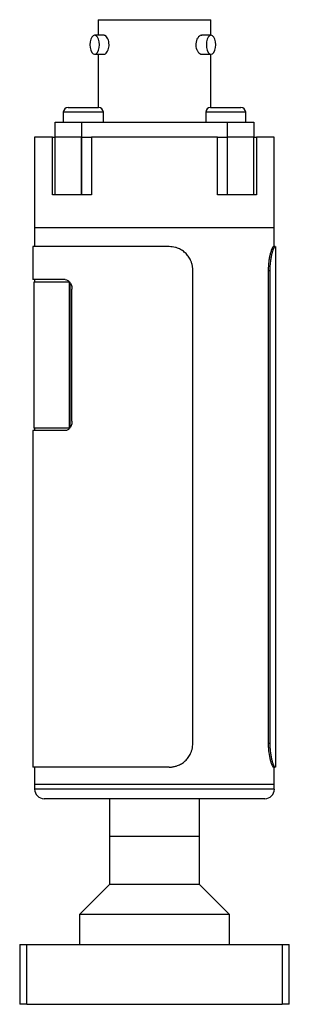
# Model space of a CAD drawing. Header units: inches. Extents: x 3.18 to 12.5, y 1.41 to 9.58.
# Tile 3 of 7: x 11.94 to 12.5, y 3.7 to 5.76. Entities that reach past the tile are written whole.
import ezdxf

# ---------------------------------------------------------------- set-up
doc = ezdxf.new("R2010")
doc.units = ezdxf.units.IN
doc.header["$MEASUREMENT"] = 0

msp = doc.modelspace()

# ---------------------------------------------------------------- linework, layer by layer
at = {"color": 7, "linetype": 'Continuous', "lineweight": 25}
for p, q in [((12.0995, 5.7563), (12.0995, 5.7238)), ((12.0995, 5.7563), (12.335, 5.7563)), ((12.335, 5.7238), (12.335, 5.7563)), ((12.1121, 5.7238), (12.0924, 5.7238)), ((12.3354, 5.7238), (12.3157, 5.7238)), ((12.0924, 5.6843), (12.1121, 5.6843)), ((12.0995, 5.6843), (12.0995, 5.5733)), ((12.3157, 5.6843), (12.3354, 5.6843)), ((12.335, 5.5733), (12.335, 5.6843)), ((12.037, 5.5733), (12.1005, 5.5733)), ((12.334, 5.5733), (12.3975, 5.5733)), ((12.027, 5.5633), (12.027, 5.5423)), ((12.1105, 5.5633), (12.027, 5.5633)), ((12.1105, 5.5423), (12.1105, 5.5633)), ((12.324, 5.5633), (12.324, 5.5423)), ((12.4075, 5.5633), (12.324, 5.5633)), ((12.4075, 5.5423), (12.4075, 5.5633)), ((12.0102, 5.5113), (12.0102, 5.5423)), ((12.0102, 5.5423), (12.0647, 5.5423)), ((12.0647, 5.5423), (12.0647, 5.5113)), ((12.0647, 5.5423), (12.3697, 5.5423)), ((12.3697, 5.5113), (12.3697, 5.5423)), ((12.3697, 5.5423), (12.4242, 5.5423)), ((12.4242, 5.5423), (12.4242, 5.5113)), ((11.9672, 5.5113), (11.9672, 5.3224)), ((12.0044, 5.5113), (11.9672, 5.5113)), ((12.0044, 5.3913), (12.0044, 5.5113)), ((12.0044, 5.5113), (12.0102, 5.5113)), ((12.0102, 5.3913), (12.0102, 5.5113)), ((12.0647, 5.5113), (12.0102, 5.5113)), ((12.0647, 5.3913), (12.0647, 5.5113)), ((12.0655, 5.5113), (12.0647, 5.5113)), ((12.0655, 5.3913), (12.0655, 5.5113)), ((12.0655, 5.5113), (12.0861, 5.5113)), ((12.0861, 5.5113), (12.0861, 5.3913)), ((12.3484, 5.5113), (12.0861, 5.5113)), ((12.3484, 5.3913), (12.3484, 5.5113)), ((12.3484, 5.5113), (12.369, 5.5113)), ((12.369, 5.5113), (12.369, 5.3913)), ((12.3697, 5.5113), (12.369, 5.5113)), ((12.3697, 5.3913), (12.3697, 5.5113)), ((12.4242, 5.5113), (12.3697, 5.5113)), ((12.4242, 5.3913), (12.4242, 5.5113)), ((12.4242, 5.5113), (12.4301, 5.5113)), ((12.4301, 5.5113), (12.4301, 5.3913)), ((12.4672, 5.5113), (12.4301, 5.5113)), ((12.4672, 5.3224), (12.4672, 5.5113)), ((12.0102, 5.3913), (12.0044, 5.3913)), ((12.0647, 5.3913), (12.0102, 5.3913)), ((12.0655, 5.3913), (12.0647, 5.3913)), ((12.0861, 5.3913), (12.0655, 5.3913)), ((12.369, 5.3913), (12.3484, 5.3913)), ((12.3697, 5.3913), (12.369, 5.3913)), ((12.4242, 5.3913), (12.3697, 5.3913)), ((12.4301, 5.3913), (12.4242, 5.3913)), ((11.9672, 5.3224), (11.9672, 5.2831)), ((12.2172, 5.3224), (11.9672, 5.3224)), ((12.0405, 5.3224), (11.9672, 5.3224)), ((12.4672, 5.3224), (12.0405, 5.3224)), ((12.4672, 5.3224), (12.2172, 5.3224)), ((12.4672, 5.2831), (12.4672, 5.3224)), ((11.9637, 5.2831), (11.9637, 5.2142)), ((12.2478, 5.2831), (11.9637, 5.2831)), ((12.4654, 5.2831), (12.4689, 5.2831)), ((12.4707, 4.1974), (12.4707, 5.2831)), ((12.2972, 4.2474), (12.2972, 5.2331)), ((12.4545, 5.2331), (12.4545, 4.2474)), ((12.4545, 5.2331), (12.4578, 5.2331)), ((12.4578, 5.2331), (12.4578, 4.2474)), ((12.031, 5.2142), (11.9637, 5.2142)), ((11.9653, 5.2092), (11.9653, 4.9041)), ((12.0398, 5.2092), (11.9653, 5.2092)), ((11.9672, 5.2142), (11.9672, 5.2092)), ((12.0398, 4.9041), (12.0398, 5.2092)), ((12.04, 5.2092), (12.0398, 5.2092)), ((12.0412, 4.9055), (12.0412, 5.2078)), ((12.0451, 4.9189), (12.0451, 5.1945)), ((11.9637, 4.8992), (11.9637, 4.1974)), ((12.031, 4.8992), (11.9637, 4.8992)), ((12.0398, 4.9041), (11.9653, 4.9041)), ((11.9672, 4.9041), (11.9672, 4.8992)), ((12.04, 4.9041), (12.0398, 4.9041)), ((12.4545, 4.2474), (12.4578, 4.2474)), ((12.2478, 4.1974), (11.9637, 4.1974)), ((11.9672, 4.1974), (11.9672, 4.161)), ((12.4654, 4.1974), (12.4689, 4.1974)), ((12.4672, 4.161), (12.4672, 4.1974)), ((11.9672, 4.161), (11.9672, 4.1512)), ((12.0405, 4.161), (11.9672, 4.161)), ((12.0405, 4.1512), (11.9672, 4.1512)), ((12.4672, 4.161), (12.0405, 4.161)), ((12.4672, 4.1512), (12.0405, 4.1512)), ((12.4672, 4.1512), (12.4672, 4.161)), ((12.0544, 4.1315), (11.9869, 4.1315)), ((12.4476, 4.1315), (12.0544, 4.1315)), ((12.1235, 4.1315), (12.1235, 4.0528)), ((12.311, 4.0528), (12.311, 4.1315)), ((12.1235, 4.0528), (12.1235, 3.9528)), ((12.311, 4.0528), (12.1235, 4.0528)), ((12.1509, 4.0528), (12.1235, 4.0528)), ((12.311, 4.0528), (12.1509, 4.0528)), ((12.311, 3.9528), (12.311, 4.0528)), ((12.1235, 3.9528), (12.061, 3.8903)), ((12.311, 3.9528), (12.1235, 3.9528)), ((12.3735, 3.8903), (12.311, 3.9528)), ((12.061, 3.8903), (12.061, 3.8278)), ((12.3735, 3.8903), (12.061, 3.8903)), ((12.3735, 3.8278), (12.3735, 3.8903)), ((11.936, 3.8278), (11.951, 3.8278)), ((11.936, 3.8278), (11.936, 3.7028)), ((11.951, 3.7028), (11.951, 3.8278)), ((11.951, 3.8278), (12.4835, 3.8278)), ((12.4835, 3.8278), (12.4835, 3.7028)), ((12.4835, 3.8278), (12.4985, 3.8278)), ((12.4985, 3.7028), (12.4985, 3.8278)), ((11.951, 3.7028), (11.936, 3.7028)), ((11.951, 3.7028), (12.4835, 3.7028)), ((12.4985, 3.7028), (12.4835, 3.7028))]:
    msp.add_line(p, q, dxfattribs=at)
at = {"color": 7, "linetype": 'Continuous', "lineweight": 25, "flags": 128}
for points in [[(12.1023, 5.7041), (12.1018, 5.7102), (12.1004, 5.7157), (12.0982, 5.7201), (12.0955, 5.7229), (12.0924, 5.7238), (12.0894, 5.7229), (12.0866, 5.7201), (12.0844, 5.7157), (12.083, 5.7102), (12.0826, 5.7041), (12.083, 5.698), (12.0844, 5.6925), (12.0866, 5.6881), (12.0894, 5.6853), (12.0924, 5.6843), (12.0955, 5.6853), (12.0982, 5.6881), (12.1004, 5.6925), (12.1018, 5.698), (12.1023, 5.7041)], [(12.3452, 5.7041), (12.3447, 5.7102), (12.3433, 5.7157), (12.3412, 5.7201), (12.3384, 5.7229), (12.3354, 5.7238), (12.3323, 5.7229), (12.3295, 5.7201), (12.3274, 5.7157), (12.326, 5.7102), (12.3255, 5.7041), (12.326, 5.698), (12.3274, 5.6925), (12.3295, 5.6881), (12.3323, 5.6853), (12.3354, 5.6843), (12.3384, 5.6853), (12.3412, 5.6881), (12.3433, 5.6925), (12.3447, 5.698), (12.3452, 5.7041)]]:
    msp.add_lwpolyline(points, dxfattribs=at)
at = {"color": 7, "linetype": 'Continuous', "lineweight": 25}
for centre, radius, start, end in [((12.037, 5.5633), 0.01, 90, 180), ((12.1005, 5.5633), 0.01, 0, 90), ((12.334, 5.5633), 0.01, 90, 180), ((12.3975, 5.5633), 0.01, 0, 90), ((11.9869, 4.1512), 0.0197, 180, 270), ((12.4476, 4.1512), 0.0197, 270, 0)]:
    msp.add_arc(centre, radius, start, end, dxfattribs=at)
for points, knots in [([(12.1224, 5.7041), (12.1223, 5.7063), (12.122, 5.7107), (12.1201, 5.7166), (12.1173, 5.7211), (12.1144, 5.7236), (12.1128, 5.7236), (12.1121, 5.7236)], [0, 0, 0, 0, 0.21399, 0.427944, 0.642756, 0.857393, 1, 1, 1, 1]), ([(12.3157, 5.7236), (12.3153, 5.7237), (12.3137, 5.7239), (12.3107, 5.7222), (12.3072, 5.7184), (12.3045, 5.7129), (12.3032, 5.7064), (12.3035, 5.6997), (12.3052, 5.6936), (12.3081, 5.6885), (12.3117, 5.6854), (12.3144, 5.684), (12.3156, 5.6844), (12.3157, 5.6844)], [0, 0, 0, 0, 0.034894, 0.14056, 0.247587, 0.356086, 0.463883, 0.569238, 0.673538, 0.779475, 0.887641, 0.995953, 1, 1, 1, 1]), ([(12.1121, 5.6844), (12.1131, 5.6846), (12.1151, 5.6849), (12.1182, 5.6882), (12.1207, 5.6931), (12.1222, 5.6987), (12.1224, 5.7025), (12.1224, 5.7041)], [0, 0, 0, 0, 0.20588, 0.417793, 0.630892, 0.845736, 1, 1, 1, 1]), ([(12.2972, 5.2331), (12.2972, 5.2342), (12.2972, 5.2364), (12.2968, 5.2396), (12.2963, 5.2428), (12.2956, 5.246), (12.2947, 5.2491), (12.2934, 5.2527), (12.2916, 5.2567), (12.2883, 5.2623), (12.2832, 5.2687), (12.277, 5.2739), (12.2714, 5.2772), (12.2665, 5.2796), (12.2609, 5.2815), (12.2544, 5.2828), (12.25, 5.283), (12.2478, 5.2831)], [0, 0, 0, 0, 0.041798, 0.083205, 0.124403, 0.165575, 0.206906, 0.248578, 0.310815, 0.373136, 0.497854, 0.622908, 0.685626, 0.748426, 0.832299, 0.915685, 1, 1, 1, 1]), ([(12.4654, 5.2831), (12.465, 5.2831), (12.4646, 5.2827), (12.4638, 5.2818), (12.4635, 5.2814), (12.463, 5.2804), (12.4627, 5.2799), (12.4612, 5.2767), (12.4599, 5.2731), (12.4581, 5.2661), (12.4575, 5.2636), (12.4565, 5.2581), (12.456, 5.2553), (12.4549, 5.2461), (12.4545, 5.2397), (12.4545, 5.2331)], [0, 0, 0, 0, 0.125, 0.125, 0.1875, 0.1875, 0.25, 0.25, 0.5, 0.5, 0.625, 0.625, 0.75, 0.75, 1, 1, 1, 1]), ([(12.4689, 5.2831), (12.4687, 5.283), (12.4685, 5.283), (12.468, 5.2827), (12.4675, 5.2821), (12.467, 5.2814), (12.4664, 5.2805), (12.4657, 5.2791), (12.4649, 5.2772), (12.4636, 5.2739), (12.462, 5.2687), (12.4606, 5.2623), (12.4596, 5.2567), (12.4589, 5.2517), (12.4583, 5.2461), (12.4579, 5.2396), (12.4578, 5.2353), (12.4578, 5.2331)], [0, 0, 0, 0, 0.042381, 0.084357, 0.1261, 0.167789, 0.2096, 0.251709, 0.314497, 0.377227, 0.502282, 0.626999, 0.689308, 0.751557, 0.834513, 0.916837, 1, 1, 1, 1]), ([(12.031, 5.2142), (12.0328, 5.2142), (12.0346, 5.2137), (12.0372, 5.2122), (12.038, 5.2116), (12.0395, 5.2101), (12.0402, 5.2093), (12.0422, 5.2066), (12.0433, 5.2044), (12.0448, 5.1996), (12.0451, 5.1971), (12.0451, 5.1945)], [0, 0, 0, 0, 0.25, 0.25, 0.375, 0.375, 0.5, 0.5, 0.75, 0.75, 1, 1, 1, 1]), ([(12.0451, 4.9189), (12.0451, 4.9163), (12.0448, 4.9137), (12.0437, 4.9102), (12.0432, 4.909), (12.0422, 4.9069), (12.0416, 4.9059), (12.0402, 4.9041), (12.0395, 4.9032), (12.038, 4.9018), (12.0372, 4.9012), (12.0346, 4.8997), (12.0328, 4.8992), (12.031, 4.8992)], [0, 0, 0, 0, 0.25, 0.25, 0.375, 0.375, 0.5, 0.5, 0.625, 0.625, 0.75, 0.75, 1, 1, 1, 1]), ([(12.2478, 4.1974), (12.2489, 4.1975), (12.2511, 4.1975), (12.2544, 4.1978), (12.2576, 4.1984), (12.2608, 4.1991), (12.2639, 4.2001), (12.2675, 4.2014), (12.2714, 4.2033), (12.277, 4.2066), (12.2832, 4.2118), (12.2883, 4.2182), (12.2916, 4.2238), (12.2938, 4.2288), (12.2957, 4.2344), (12.297, 4.2409), (12.2971, 4.2452), (12.2972, 4.2474)], [0, 0, 0, 0, 0.042381, 0.084357, 0.1261, 0.167789, 0.2096, 0.251709, 0.314497, 0.377227, 0.502282, 0.626999, 0.689308, 0.751557, 0.834513, 0.916837, 1, 1, 1, 1]), ([(12.4545, 4.2474), (12.4545, 4.2441), (12.4546, 4.2409), (12.4549, 4.2361), (12.455, 4.2345), (12.4553, 4.2314), (12.4555, 4.2298), (12.4564, 4.2222), (12.4575, 4.2167), (12.4593, 4.2098), (12.4599, 4.2077), (12.4612, 4.204), (12.4618, 4.2025), (12.4636, 4.1987), (12.4646, 4.1974), (12.4654, 4.1974)], [0, 0, 0, 0, 0.125, 0.125, 0.1875, 0.1875, 0.25, 0.25, 0.5, 0.5, 0.625, 0.625, 0.75, 0.75, 1, 1, 1, 1]), ([(12.4578, 4.2474), (12.4578, 4.2463), (12.4578, 4.2441), (12.4579, 4.2409), (12.4581, 4.2377), (12.4583, 4.2345), (12.4586, 4.2314), (12.459, 4.2278), (12.4596, 4.2238), (12.4606, 4.2182), (12.462, 4.2118), (12.4636, 4.2066), (12.4649, 4.2033), (12.4659, 4.2009), (12.467, 4.199), (12.468, 4.1977), (12.4686, 4.1975), (12.4689, 4.1974)], [0, 0, 0, 0, 0.041798, 0.083205, 0.124403, 0.165575, 0.206906, 0.248578, 0.310815, 0.373136, 0.497854, 0.622908, 0.685626, 0.748426, 0.832299, 0.915685, 1, 1, 1, 1])]:
    msp.add_open_spline(points, degree=3, knots=knots, dxfattribs=at)

doc.saveas('drawing.dxf')
